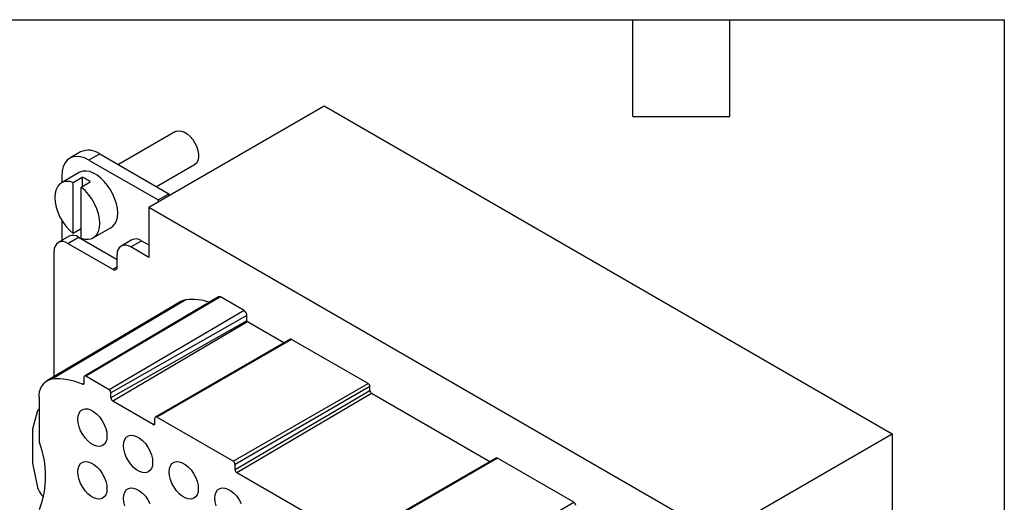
# Model space of a CAD drawing. Header units: millimetres. Extents: x 6 to 273, y 6 to 210.
# Tile 5 of 5: x 196 to 273, y 172 to 210. Entities that reach past the tile are written whole.
import ezdxf

# ---------------------------------------------------------------- set-up
doc = ezdxf.new("R2010")
doc.units = ezdxf.units.MM
doc.linetypes.add('SLD-Solid', pattern=[0])
doc.layers.add('TEXT', color=140, linetype='SLD-Solid', lineweight=25)

msp = doc.modelspace()

# ---------------------------------------------------------------- linework, layer by layer
for p, q in [((205.754, 194.817), (219.543, 202.777)), ((219.543, 202.777), (264.232, 176.978)), ((207.868, 200.749), (203.371, 198.152)), ((200.398, 199.151), (199.549, 198.661)), ((201.898, 199.003), (201.049, 198.513)), ((201.049, 198.513), (206.497, 195.368)), ((201.898, 199.003), (207.345, 195.858)), ((200.297, 197.533), (198.883, 196.716)), ((206.371, 196.42), (209.368, 198.15)), ((198.928, 197.288), (198.928, 196.742)), ((199.815, 196.743), (200.522, 197.151)), ((199.815, 192.727), (199.815, 196.743)), ((200.451, 196.375), (201.158, 196.784)), ((200.522, 197.151), (200.522, 196.416)), ((200.451, 192.359), (200.451, 196.375)), ((206.497, 195.368), (207.345, 195.858)), ((206.497, 195.368), (206.497, 195.245)), ((207.345, 195.858), (207.345, 195.735)), ((205.754, 194.817), (205.754, 190.857)), ((205.754, 194.817), (250.443, 169.018)), ((198.928, 193.753), (198.928, 192.198)), ((200.451, 193.094), (199.815, 192.727)), ((201.383, 192.386), (202.797, 193.202)), ((199.489, 192.522), (198.64, 192.033)), ((199.39, 191.958), (200.239, 192.448)), ((200.239, 192.448), (203.279, 190.693)), ((204.439, 192.237), (203.59, 191.747)), ((204.34, 191.673), (205.189, 192.163)), ((205.189, 192.163), (205.754, 191.836)), ((198.33, 181.485), (198.33, 191.346)), ((199.39, 191.958), (202.926, 189.917)), ((205.754, 190.857), (204.34, 191.673)), ((203.279, 190.121), (203.279, 191.061)), ((202.926, 189.917), (203.279, 190.121)), ((208.685, 187.512), (198.127, 181.27)), ((211.245, 187.754), (200.704, 181.518)), ((211.411, 187.739), (200.804, 181.509)), ((213.25, 186.677), (211.411, 187.739)), ((208.28, 187.372), (197.74, 181.136)), ((213.25, 186.677), (202.643, 180.447)), ((213.484, 186.272), (202.784, 180.202)), ((213.484, 185.864), (202.784, 179.794)), ((213.484, 185.864), (213.484, 186.272)), ((213.532, 185.779), (202.926, 179.549)), ((216.395, 184.127), (213.532, 185.779)), ((216.897, 184.417), (206.291, 178.294)), ((216.997, 184.407), (206.391, 178.284)), ((223.008, 180.937), (216.997, 184.407)), ((200.663, 181.427), (200.663, 180.961)), ((202.643, 180.447), (200.804, 181.509)), ((200.662, 180.942), (200.54, 180.87)), ((212.401, 174.814), (223.008, 180.937)), ((223.149, 180.692), (212.542, 174.569)), ((223.149, 180.391), (223.149, 180.692)), ((197.128, 179.768), (197.128, 176.469)), ((202.784, 179.794), (202.784, 180.202)), ((212.542, 174.161), (223.149, 180.391)), ((223.29, 180.146), (212.684, 173.916)), ((232.587, 174.779), (223.29, 180.146)), ((206.108, 177.712), (202.926, 179.549)), ((196.979, 178.707), (196.617, 177.355)), ((206.249, 177.794), (206.249, 178.202)), ((212.401, 174.814), (206.391, 178.284)), ((196.617, 177.355), (196.617, 174.656)), ((206.108, 177.712), (206.249, 177.795)), ((250.443, 169.018), (264.232, 176.978)), ((264.232, 176.978), (264.232, 168.131)), ((233.09, 175.069), (222.483, 168.946)), ((233.19, 175.059), (222.583, 168.936)), ((239.2, 171.589), (233.19, 175.059)), ((196.617, 174.656), (196.979, 172.886)), ((212.542, 174.161), (212.542, 174.569)), ((222.301, 168.364), (212.684, 173.916)), ((228.594, 165.466), (239.2, 171.589))]:
    msp.add_line(p, q)
at = {"flags": 128}
for points in [[(207.868, 200.749), (207.931, 200.779), (208.121, 200.818), (208.334, 200.793), (208.561, 200.706), (208.79, 200.559), (209.011, 200.361), (209.213, 200.12), (209.388, 199.847), (209.527, 199.556), (209.623, 199.26), (209.672, 198.973), (209.672, 198.708), (209.623, 198.478), (209.527, 198.293), (209.388, 198.163), (209.368, 198.15)], [(201.049, 198.513), (200.717, 198.674), (200.393, 198.771), (200.086, 198.802), (199.802, 198.765), (199.549, 198.661), (199.333, 198.494), (199.159, 198.266), (199.032, 197.985), (198.954, 197.656), (198.928, 197.288)], [(202.797, 193.202), (202.942, 193.308), (203.102, 193.498), (203.219, 193.739), (203.291, 194.025), (203.315, 194.347), (203.291, 194.697), (203.219, 195.065), (203.102, 195.442), (202.942, 195.816), (202.744, 196.178), (202.514, 196.518), (202.257, 196.827), (201.981, 197.096), (201.693, 197.318), (201.401, 197.486), (201.113, 197.597), (200.837, 197.647), (200.58, 197.635), (200.35, 197.56), (200.297, 197.533)], [(199.815, 196.743), (199.519, 196.82), (199.241, 196.828), (198.991, 196.769), (198.775, 196.642), (198.6, 196.452), (198.471, 196.206), (198.392, 195.909), (198.365, 195.572), (198.392, 195.203), (198.471, 194.815), (198.6, 194.42), (198.775, 194.028), (198.991, 193.652), (199.241, 193.303), (199.519, 192.991), (199.815, 192.727)], [(200.451, 192.359), (200.747, 192.282), (201.024, 192.274), (201.274, 192.333), (201.491, 192.46), (201.666, 192.65), (201.795, 192.896), (201.874, 193.193), (201.9, 193.531), (201.874, 193.899), (201.795, 194.287), (201.666, 194.682), (201.491, 195.074), (201.274, 195.45), (201.024, 195.799), (200.747, 196.111), (200.451, 196.375)], [(208.685, 187.512), (208.457, 187.455), (208.28, 187.372)], [(200.663, 180.961), (200.661, 180.933), (200.654, 180.909), (200.643, 180.888), (200.628, 180.873), (200.609, 180.864), (200.588, 180.86), (200.565, 180.862), (200.54, 180.87)], [(202.473, 176.806), (202.448, 176.545), (202.374, 176.325), (202.254, 176.155), (202.094, 176.042), (201.9, 175.991), (201.682, 176.005), (201.447, 176.082), (201.208, 176.221), (200.974, 176.413), (200.755, 176.652), (200.561, 176.926), (200.401, 177.224), (200.281, 177.533), (200.207, 177.839), (200.182, 178.128), (200.207, 178.389), (200.281, 178.609), (200.401, 178.779), (200.561, 178.892), (200.755, 178.943), (200.974, 178.929), (201.208, 178.851), (201.447, 178.713), (201.682, 178.52), (201.9, 178.282), (202.094, 178.007), (202.254, 177.709), (202.374, 177.401), (202.448, 177.095), (202.473, 176.806)], [(206.065, 174.732), (206.04, 174.471), (205.966, 174.251), (205.846, 174.081), (205.686, 173.968), (205.493, 173.917), (205.274, 173.931), (205.04, 174.009), (204.8, 174.147), (204.566, 174.34), (204.347, 174.578), (204.153, 174.853), (203.993, 175.151), (203.873, 175.459), (203.799, 175.765), (203.774, 176.054), (203.799, 176.315), (203.873, 176.535), (203.993, 176.706), (204.153, 176.819), (204.347, 176.869), (204.566, 176.855), (204.8, 176.778), (205.04, 176.64), (205.274, 176.447), (205.493, 176.208), (205.686, 175.934), (205.846, 175.636), (205.966, 175.327), (206.04, 175.021), (206.065, 174.732)], [(202.473, 172.658), (202.448, 172.397), (202.374, 172.177), (202.254, 172.007), (202.094, 171.894), (201.9, 171.843), (201.682, 171.857), (201.447, 171.934), (201.208, 172.073), (200.974, 172.265), (200.755, 172.504), (200.561, 172.778), (200.401, 173.076), (200.281, 173.385), (200.207, 173.691), (200.182, 173.98), (200.207, 174.241), (200.281, 174.461), (200.401, 174.631), (200.561, 174.744), (200.755, 174.795), (200.974, 174.781), (201.208, 174.703), (201.447, 174.565), (201.682, 174.372), (201.9, 174.134), (202.094, 173.859), (202.254, 173.561), (202.374, 173.253), (202.448, 172.947), (202.473, 172.658)], [(209.657, 172.658), (209.632, 172.398), (209.558, 172.178), (209.439, 172.007), (209.278, 171.894), (209.085, 171.844), (208.866, 171.857), (208.632, 171.935), (208.392, 172.073), (208.158, 172.266), (207.939, 172.505), (207.746, 172.779), (207.585, 173.077), (207.466, 173.386), (207.392, 173.691), (207.367, 173.981), (207.392, 174.241), (207.466, 174.462), (207.585, 174.632), (207.746, 174.745), (207.939, 174.796), (208.158, 174.782), (208.392, 174.704), (208.632, 174.566), (208.866, 174.373), (209.085, 174.134), (209.278, 173.86), (209.439, 173.562), (209.558, 173.253), (209.632, 172.948), (209.657, 172.658)], [(203.873, 171.311), (203.799, 171.617), (203.774, 171.906), (203.799, 172.167), (203.873, 172.387), (203.993, 172.558), (204.153, 172.671), (204.347, 172.721), (204.566, 172.707), (204.8, 172.63), (205.04, 172.491), (205.274, 172.299), (205.493, 172.06), (205.686, 171.786), (205.846, 171.488)], [(211.058, 171.312), (210.984, 171.618), (210.959, 171.907), (210.984, 172.168), (211.058, 172.388), (211.177, 172.558), (211.338, 172.671), (211.531, 172.722), (211.75, 172.708), (211.984, 172.63), (212.224, 172.492), (212.458, 172.299), (212.677, 172.061), (212.87, 171.786), (213.031, 171.488)]]:
    msp.add_lwpolyline(points, dxfattribs=at)
for centre, radius, start, end in [((201.016, 197.75), 1.532, 54.87485, 113.81469), ((199.681, 194.96), 2.347, 50.99677, 69.00861), ((198.976, 191.451), 0.655, 50.79671, 189.21404), ((199.799, 191.835), 0.754, 54.38242, 114.30712), ((204.749, 191.55), 0.754, 54.38242, 114.30712), ((203.926, 191.165), 0.655, 50.79671, 189.21404), ((203.064, 190.087), 0.218, 230.79671, 9.21404), ((209.2, 183.3), 4.243, 71.76526, 96.96864), ((211.315, 187.613), 0.158, 52.69542, 116.46863), ((212.976, 186.249), 0.509, 2.60548, 57.39452), ((213.59, 185.869), 0.106, 182.60548, 237.39452), ((216.939, 184.325), 0.101, 54.38242, 114.30712), ((198.447, 179.973), 1.336, 103.86694, 188.84123), ((198.616, 176.743), 4.554, 65.01719, 96.16768), ((200.749, 181.441), 0.0873, 50.79671, 189.21404), ((202.477, 180.188), 0.307, 2.60548, 57.39452), ((222.842, 180.678), 0.307, 2.60548, 57.39452), ((203.091, 179.808), 0.307, 182.60548, 237.39452), ((197.405, 178.61), 0.436, 129.43174, 167.1686), ((206.335, 178.216), 0.0873, 50.79671, 189.21404), ((197.717, 176.476), 0.59, 180.76522, 197.97206), ((190.177, 173.653), 7.463, 339.2707, 20.7293), ((233.131, 174.977), 0.101, 54.38242, 114.30712), ((212.235, 174.555), 0.307, 2.60548, 57.39452), ((198.607, 173.236), 1.665, 192.13348, 228.09459), ((239.035, 171.33), 0.307, 2.60548, 57.39452)]:
    msp.add_arc(centre, radius, start, end)
for centre, start_param, end_param in [((223.29, 180.309), 0.785518, 2.356314), ((206.108, 177.876), 2.356314, 3.92711), ((212.684, 174.079), 0.785518, 2.356314)]:
    msp.add_ellipse(centre, major_axis=(-0.1, 0.173), ratio=0.577382, start_param=start_param, end_param=end_param)
at = {"layer": 'TEXT'}
for p, q in [((6.35, 209.55), (273.05, 209.55)), ((243.84, 201.93), (243.84, 209.55)), ((251.46, 201.93), (251.46, 209.55)), ((273.05, 209.55), (273.05, 6.35)), ((243.84, 201.93), (251.46, 201.93))]:
    msp.add_line(p, q, dxfattribs=at)

doc.saveas('drawing.dxf')
